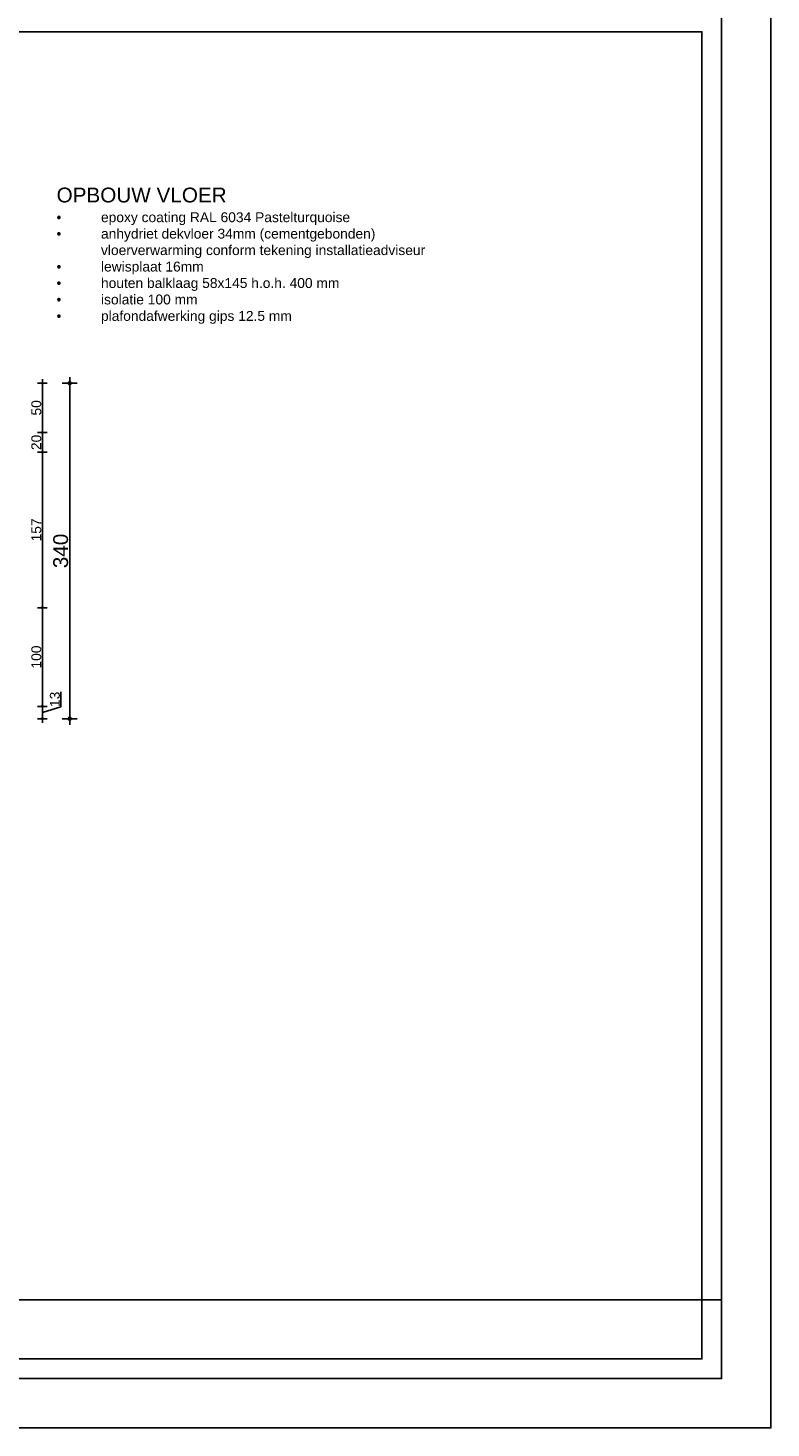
# Model space of a CAD drawing. Header units: metres. Extents: x 135527 to 1530300, y -118103 to -69281.
# Tile 47 of 88: x 156260 to 157013, y -107312 to -105893. Entities that reach past the tile are written whole.
import ezdxf

# ---------------------------------------------------------------- set-up
doc = ezdxf.new("R2010")
doc.units = ezdxf.units.M
doc.header["$LTSCALE"] = 0.1
doc.header["$PDMODE"] = 35
doc.layers.get('DEFPOINTS').update_dxf_attribs({"color": 6})
doc.layers.add('_05text5', color=8, linetype='Continuous')
doc.layers.add('_06dimentions5', color=7, linetype='Continuous')
doc.styles.add('NIO 1_100 klein', font='arial.ttf', dxfattribs={"height": 200})
doc.styles.add('NIOstandard', font='arial.ttf')
doc.dimstyles.new('NIO-5-GROOT', dxfattribs={"dimtxt": 15, "dimasz": 1.5, "dimexe": 2, "dimexo": 5, "dimgap": 1.5, "dimtad": 1, "dimdec": 0, "dimzin": 0, "dimdsep": 46, "dimtxsty": 'NIOstandard', "dimblk1": 'MAATSTR', "dimblk2": 'MAATSTR', "dimsah": 1, "dimcen": 0, "dimdle": 1.5, "dimse1": 1, "dimse2": 1, "dimclrd": 7, "dimclre": 256, "dimclrt": 256, "dimazin": 0, "dimtfac": 1, "dimtdec": 0, "dimtofl": 0, "dimtmove": 1, "dimatfit": 2, "dimldrblk": 'MAATSTR', "dimfxl": 1, "dimtvp": 1, "dimtolj": 1, "dimtzin": 0, "dimarcsym": 0})
doc.dimstyles.new('NIO-5-KLEIN', dxfattribs={"dimtxt": 10, "dimasz": 1, "dimexe": 2, "dimexo": 5, "dimgap": 1, "dimtad": 1, "dimdec": 0, "dimzin": 0, "dimdsep": 46, "dimtxsty": 'NIOstandard', "dimblk1": 'MAATSTR', "dimblk2": 'MAATSTR', "dimsah": 1, "dimcen": 0, "dimdle": 1.5, "dimse1": 1, "dimse2": 1, "dimclrd": 7, "dimclre": 256, "dimclrt": 256, "dimazin": 0, "dimtfac": 1, "dimtdec": 0, "dimtofl": 0, "dimtmove": 1, "dimatfit": 2, "dimldrblk": 'MAATSTR', "dimfxl": 1, "dimtvp": 1, "dimtolj": 1, "dimtzin": 0, "dimarcsym": 0})

# ---------------------------------------------------------------- blocks, each defined once
blk = doc.blocks.new('detailkader')
at = {"layer": 'DEFPOINTS'}
for points in [[(17.7, 1476.6), (2117.7, 1476.6), (2117.7, -8.4), (17.7, -8.4)], [(92.7, 1426.6), (2067.7, 1426.6), (2067.7, 41.6), (92.7, 41.6)], [(112.7, 1406.6), (2047.7, 1406.6), (2047.7, 61.6), (112.7, 61.6)], [(92.7, 121.6), (2067.7, 121.6), (2067.7, 41.6), (92.7, 41.6)]]:
    blk.add_lwpolyline(points, close=True, dxfattribs=at)
at = {"layer": 'DEFPOINTS', "style": 'NIO 1_100 klein'}
blk.add_attdef('DETAILNUMMER', (110.9, 150.7), '', height=50, dxfattribs=at)
blk = doc.blocks.new('opbouw_dak')
at = {"layer": '_05text5', "insert": (0, 201.2), "char_height": 15, "width": 596.02, "attachment_point": 1, "style": 'NIOstandard'}
blk.add_mtext('\\A1;\\pi-45,l45,t45;OPBOUW VLOER\\P{\\fSymbol|b0|i0|c2|p18;\\H0.66667x;·^I\\fArial|b0|i0|c0|p34;epoxy coating RAL 6034 Pastelturquoise\\P\\fSymbol|b0|i0|c2|p18;·^I\\fArial|b0|i0|c0|p34;anhydriet dekvloer 34mm (cementgebonden)\\P^Ivloerverwarming conform tekening installatieadviseur\\P\\fSymbol|b0|i0|c2|p18;·^I\\fArial|b0|i0|c0|p34;lewisplaat 16mm\\P\\fSymbol|b0|i0|c2|p18;·^I\\fArial|b0|i0|c0|p34;houten balklaag 58x145 h.o.h. 400 mm\\P\\fSymbol|b0|i0|c2|p18;·^I\\fArial|b0|i0|c0|p34;isolatie 100 mm\\P\\fSymbol|b0|i0|c2|p18;·^I\\fArial|b0|i0|c0|p34;plafondafwerking gips 12.5 mm}', dxfattribs=at)
blk = doc.blocks.new('MAATSTR')
at = {"linetype": 'Continuous'}
for p, q in [((-4.17, 0), (4.17, 0)), ((0, 5), (0, -5))]:
    blk.add_line(p, q, dxfattribs=at)
at = {"linetype": 'Continuous', "const_width": 1.5}
blk.add_lwpolyline([(-0.75, 0, 1), (0.75, 0, 1)], format="xyb", close=True, dxfattribs=at)
blk = doc.blocks.new('*D136')
at = {"layer": '_06dimentions5', "color": 7, "lineweight": -2, "transparency": 16777216}
blk.add_line((156274.7, -106254.2), (156274.7, -106302.2), dxfattribs=at)
at = {"layer": 'DEFPOINTS', "color": 0, "transparency": 16777216}
for p in [(156263, -106253.2), (156263, -106303.2), (156274.7, -106303.2)]:
    blk.add_point(p, dxfattribs=at)
at = {"layer": '_06dimentions5', "color": 7, "lineweight": -2, "transparency": 16777216}
for p, rotation in [((156274.7, -106253.2), 90), ((156274.7, -106303.2), 270)]:
    blk.add_blockref('MAATSTR', p, dxfattribs=dict(at, rotation=rotation))
at = {"layer": '_06dimentions5', "transparency": 16777216, "insert": (156268.6, -106278.2), "char_height": 10, "attachment_point": 5, "rotation": 90, "style": 'NIOstandard'}
blk.add_mtext('\\A1;50', dxfattribs=at)
blk = doc.blocks.new('*D137')
at = {"layer": '_06dimentions5', "color": 7, "lineweight": -2, "transparency": 16777216}
blk.add_line((156274.7, -106304.2), (156274.7, -106322.2), dxfattribs=at)
at = {"layer": 'DEFPOINTS', "color": 0, "transparency": 16777216}
for p in [(156263, -106303.2), (156263, -106323.2), (156274.7, -106323.2)]:
    blk.add_point(p, dxfattribs=at)
at = {"layer": '_06dimentions5', "color": 7, "lineweight": -2, "transparency": 16777216}
for p, rotation in [((156274.7, -106303.2), 90), ((156274.7, -106323.2), 270)]:
    blk.add_blockref('MAATSTR', p, dxfattribs=dict(at, rotation=rotation))
at = {"layer": '_06dimentions5', "transparency": 16777216, "insert": (156268.6, -106313.2), "char_height": 10, "attachment_point": 5, "rotation": 90, "style": 'NIOstandard'}
blk.add_mtext('\\A1;20', dxfattribs=at)
blk = doc.blocks.new('*D138')
at = {"layer": '_06dimentions5', "color": 7, "lineweight": -2, "transparency": 16777216}
blk.add_line((156274.7, -106324.2), (156274.7, -106479.7), dxfattribs=at)
at = {"layer": 'DEFPOINTS', "color": 0, "transparency": 16777216}
for p in [(156263, -106323.2), (156263, -106480.7), (156274.7, -106480.7)]:
    blk.add_point(p, dxfattribs=at)
at = {"layer": '_06dimentions5', "color": 7, "lineweight": -2, "transparency": 16777216}
for p, rotation in [((156274.7, -106323.2), 90), ((156274.7, -106480.7), 270)]:
    blk.add_blockref('MAATSTR', p, dxfattribs=dict(at, rotation=rotation))
at = {"layer": '_06dimentions5', "transparency": 16777216, "insert": (156268.6, -106401.9), "char_height": 10, "attachment_point": 5, "rotation": 90, "style": 'NIOstandard'}
blk.add_mtext('\\A1;157', dxfattribs=at)
blk = doc.blocks.new('*D139')
at = {"layer": '_06dimentions5', "color": 7, "lineweight": -2, "transparency": 16777216}
blk.add_line((156274.7, -106481.7), (156274.7, -106579.7), dxfattribs=at)
at = {"layer": 'DEFPOINTS', "color": 0, "transparency": 16777216}
for p in [(156263, -106480.7), (156263, -106580.7), (156274.7, -106580.7)]:
    blk.add_point(p, dxfattribs=at)
at = {"layer": '_06dimentions5', "color": 7, "lineweight": -2, "transparency": 16777216}
for p, rotation in [((156274.7, -106480.7), 90), ((156274.7, -106580.7), 270)]:
    blk.add_blockref('MAATSTR', p, dxfattribs=dict(at, rotation=rotation))
at = {"layer": '_06dimentions5', "transparency": 16777216, "insert": (156268.6, -106530.7), "char_height": 10, "attachment_point": 5, "rotation": 90, "style": 'NIOstandard'}
blk.add_mtext('\\A1;100', dxfattribs=at)
blk = doc.blocks.new('*D140')
at = {"layer": '_06dimentions5', "color": 7, "lineweight": -2, "transparency": 16777216}
for p, q in [((156293.5, -106581.3), (156293.5, -106565.9)), ((156274.7, -106586.9), (156293.5, -106581.3)), ((156274.7, -106581.7), (156274.7, -106592.2))]:
    blk.add_line(p, q, dxfattribs=at)
at = {"layer": 'DEFPOINTS', "color": 0, "transparency": 16777216}
for p in [(156263, -106580.7), (156263, -106593.2), (156274.7, -106593.2)]:
    blk.add_point(p, dxfattribs=at)
at = {"layer": '_06dimentions5', "color": 7, "lineweight": -2, "transparency": 16777216}
for p, rotation in [((156274.7, -106580.7), 90), ((156274.7, -106593.2), 270)]:
    blk.add_blockref('MAATSTR', p, dxfattribs=dict(at, rotation=rotation))
at = {"layer": '_06dimentions5', "transparency": 16777216, "insert": (156287.4, -106573.6), "char_height": 10, "attachment_point": 5, "rotation": 90, "style": 'NIOstandard'}
blk.add_mtext('\\A1;13', dxfattribs=at)
blk = doc.blocks.new('*D141')
at = {"layer": '_06dimentions5', "color": 7, "lineweight": -2, "transparency": 16777216}
blk.add_line((156302.4, -106254.7), (156302.4, -106591.7), dxfattribs=at)
at = {"layer": 'DEFPOINTS', "color": 0, "transparency": 16777216}
for p in [(156263, -106253.2), (156263, -106593.2), (156302.4, -106593.2)]:
    blk.add_point(p, dxfattribs=at)
at = {"layer": '_06dimentions5', "color": 7, "lineweight": -2, "transparency": 16777216, "xscale": 1.5, "yscale": 1.5, "zscale": 1.5}
for p, rotation in [((156302.4, -106253.2), 90), ((156302.4, -106593.2), 270)]:
    blk.add_blockref('MAATSTR', p, dxfattribs=dict(at, rotation=rotation))
at = {"layer": '_06dimentions5', "transparency": 16777216, "insert": (156293.3, -106423.2), "char_height": 15, "attachment_point": 5, "rotation": 90, "style": 'NIOstandard'}
blk.add_mtext('\\A1;340', dxfattribs=at)

msp = doc.modelspace()

# ---------------------------------------------------------------- block references
msp.add_blockref('opbouw_dak', (156289.1, -106256.2))
at = {"layer": 'DEFPOINTS'}
msp.add_blockref('detailkader', (154895.1, -107303.6), dxfattribs=at)

# ---------------------------------------------------------------- dimensions: what is measured, and where the dimension line sits
at = {"layer": '_06dimentions5'}
for base, p1, p2, dimstyle, picture, middle in [((156274.7, -106303.2), (156263, -106253.2), (156263, -106303.2), 'NIO-5-KLEIN', '*D136', (156268.6, -106278.2)), ((156302.4, -106593.2), (156263, -106253.2), (156263, -106593.2), 'NIO-5-GROOT', '*D141', (156293.3, -106423.2)), ((156274.7, -106323.2), (156263, -106303.2), (156263, -106323.2), 'NIO-5-KLEIN', '*D137', (156268.6, -106313.2)), ((156274.69443, -106480.66716), (156263.0186, -106323.1672), (156263.0186, -106480.66716), 'NIO-5-KLEIN', '*D138', (156268.5887, -106401.91718)), ((156274.7, -106580.7), (156263, -106480.7), (156263, -106580.7), 'NIO-5-KLEIN', '*D139', (156268.6, -106530.7)), ((156274.6944291, -106593.1671556), (156263.0186041, -106580.6671556), (156263.0186041, -106593.1671556), 'NIO-5-KLEIN', '*D140', (156287.4127102, -106580.2689291))]:
    dim = msp.add_linear_dim(base=base, p1=p1, p2=p2, angle=90, dimstyle=dimstyle, dxfattribs=at)
    dim.commit()
    dim.dimension.update_dxf_attribs({"geometry": picture, "text_midpoint": middle})

doc.saveas('drawing.dxf')
